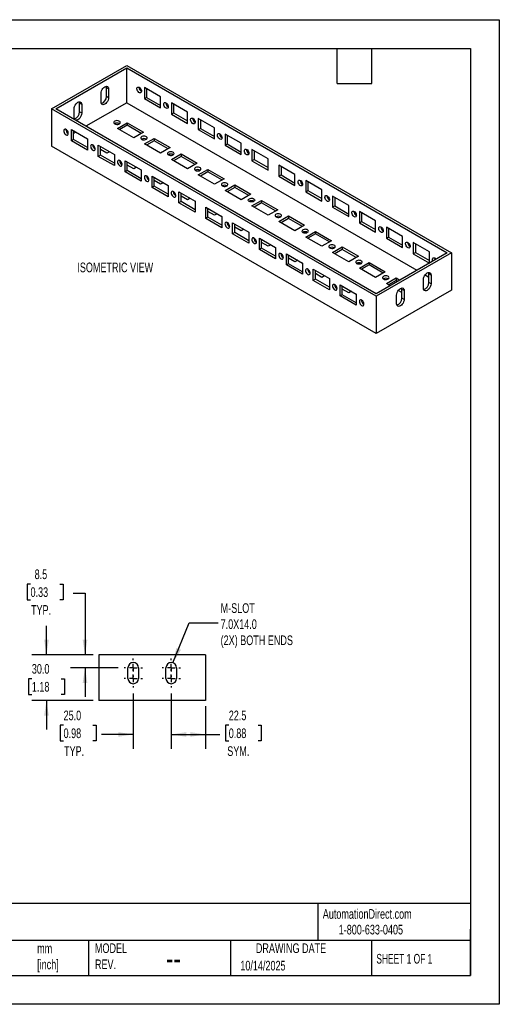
# Model space of a CAD drawing. Header units: millimetres. Extents: x 0 to 838, y 0 to 648.
# Tile 2 of 2: x 523 to 838, y 0 to 648. Entities that reach past the tile are written whole.
import ezdxf

# ---------------------------------------------------------------- set-up
doc = ezdxf.new("R2010")
doc.units = ezdxf.units.MM
doc.header["$LTSCALE"] = 3
doc.linetypes.add('CENTERX2', pattern=[20.32, 12.7, -2.54, 2.54, -2.54])
doc.layers.add('CENTER', color=40, linetype='CENTERX2')
doc.layers.add('DIMENSIONS', color=140, linetype='Continuous', lineweight=25)
doc.layers.add('TEXT', color=140, linetype='Continuous', lineweight=25)
doc.styles.add('SLDTEXTSTYLE0', font='TXT', dxfattribs={"width": 0.7})
doc.styles.add('SLDTEXTSTYLE1', font='TXT', dxfattribs={"width": 0.65})
doc.dimstyles.new('SLDDIMSTYLE1', dxfattribs={"dimtxt": 6.474023, "dimasz": 9.906, "dimexe": 0, "dimexo": 0.0625, "dimgap": 1.618506, "dimtad": 0, "dimtih": 1, "dimtoh": 1, "dimdec": 1, "dimrnd": 1e-09, "dimzin": 12, "dimdsep": 46, "dimtxsty": 'SLDTEXTSTYLE0', "dimsah": 1, "dimcen": 0.09, "dimadec": 0, "dimazin": 3, "dimtfac": 1, "dimtdec": 1, "dimtmove": 0, "dimatfit": 0, "dimfxl": 0, "dimfrac": 2, "dimtolj": 1, "dimtzin": 12, "dimarcsym": 0})
doc.dimstyles.new('SLDDIMSTYLE2', dxfattribs={"dimtxt": 6.474023, "dimasz": 9.906, "dimexe": 0, "dimexo": 0.0625, "dimgap": 1.618506, "dimtad": 0, "dimtih": 1, "dimtoh": 1, "dimdec": 1, "dimrnd": 1e-09, "dimzin": 4, "dimdsep": 46, "dimtxsty": 'SLDTEXTSTYLE0', "dimsah": 1, "dimcen": 0.09, "dimadec": 0, "dimazin": 1, "dimtfac": 1, "dimtdec": 1, "dimtmove": 0, "dimatfit": 0, "dimfxl": 0, "dimfrac": 2, "dimtolj": 1, "dimtzin": 12, "dimarcsym": 0})
doc.dimstyles.new('SLDDIMSTYLE3', dxfattribs={"dimtxt": 0.18, "dimasz": 9.906, "dimexe": 0, "dimexo": 0.0625, "dimgap": 0, "dimtad": 0, "dimtih": 1, "dimtoh": 1, "dimdec": 0, "dimrnd": 1e-09, "dimzin": 0, "dimdsep": 46, "dimtxsty": 'Standard', "dimsah": 1, "dimcen": 0.09, "dimadec": 0, "dimazin": 0, "dimtfac": 9.906, "dimtdec": 0, "dimtofl": 0, "dimtmove": 0, "dimatfit": 3, "dimfxl": 0, "dimfrac": 2, "dimtolj": 1, "dimtzin": 0, "dimarcsym": 0})
doc.dimstyles.new('SLDDIMSTYLE4', dxfattribs={"dimtxt": 6.474023, "dimasz": 9.906, "dimexe": 0, "dimexo": 0.0625, "dimgap": 1.618506, "dimtad": 0, "dimtih": 1, "dimtoh": 1, "dimdec": 1, "dimrnd": 1e-09, "dimzin": 12, "dimdsep": 46, "dimtxsty": 'SLDTEXTSTYLE0', "dimsah": 1, "dimcen": 0.09, "dimadec": 0, "dimazin": 3, "dimtfac": 1, "dimtdec": 1, "dimtofl": 0, "dimtmove": 0, "dimatfit": 3, "dimfxl": 0, "dimfrac": 2, "dimtolj": 1, "dimtzin": 12, "dimarcsym": 0})

# ---------------------------------------------------------------- blocks, each defined once
blk = doc.blocks.new('_D_7')
at = {"layer": 'DIMENSIONS'}
for p, q in [((622.4, 204.54), (622.4, 168)), ((644.86, 196.08), (644.86, 168)), ((660.23, 183.58), (658.06, 183.58)), ((658.06, 183.58), (658.06, 173.29)), ((679.47, 183.58), (681.64, 183.58)), ((681.64, 183.58), (681.64, 173.29)), ((622.4, 177.52), (644.86, 177.52)), ((644.86, 177.52), (654.43, 177.52)), ((658.06, 173.29), (660.23, 173.29)), ((681.64, 173.29), (679.47, 173.29))]:
    blk.add_line(p, q, dxfattribs=at)
for points in [[(622.4, 177.52), (632.31, 176), (632.31, 179.05)], [(644.86, 177.52), (634.95, 179.05), (634.95, 176)]]:
    blk.add_solid(points, dxfattribs=at)
at = {"layer": 'DIMENSIONS', "char_height": 6.35, "attachment_point": 1, "style": 'SLDTEXTSTYLE0'}
for s, insert in [('22.5', (660.23, 193.22)), ('0.88', (660.23, 181.48)), ('SYM.', (659.24, 169.74))]:
    blk.add_mtext(s, dxfattribs=dict(at, insert=insert))
blk = doc.blocks.new('_D_8')
at = {"layer": 'DIMENSIONS'}
for p, q in [((597.4, 204.54), (597.4, 168)), ((622.4, 204.54), (622.4, 168)), ((551.57, 183.58), (549.4, 183.58)), ((549.4, 183.58), (549.4, 173.29)), ((570.81, 183.58), (572.98, 183.58)), ((572.98, 183.58), (572.98, 173.29)), ((597.4, 177.52), (576.61, 177.52)), ((622.4, 177.52), (641.45, 177.52)), ((549.4, 173.29), (551.57, 173.29)), ((572.98, 173.29), (570.81, 173.29))]:
    blk.add_line(p, q, dxfattribs=at)
for points in [[(597.4, 177.52), (587.5, 179.05), (587.5, 176)], [(622.4, 177.52), (632.31, 176), (632.31, 179.05)]]:
    blk.add_solid(points, dxfattribs=at)
at = {"layer": 'DIMENSIONS', "char_height": 6.35, "attachment_point": 1, "style": 'SLDTEXTSTYLE0'}
for s, insert in [('25.0', (551.57, 193.22)), ('0.98', (551.57, 181.48)), ('TYP.', (551.88, 169.74))]:
    blk.add_mtext(s, dxfattribs=dict(at, insert=insert))
blk = doc.blocks.new('_D_9')
at = {"layer": 'DIMENSIONS'}
for p, q in [((529.83, 276.44), (527.66, 276.44)), ((527.66, 276.44), (527.66, 266.15)), ((549.07, 276.44), (551.25, 276.44)), ((551.25, 276.44), (551.25, 266.15)), ((527.66, 266.15), (529.83, 266.15)), ((551.25, 266.15), (549.07, 266.15)), ((557.77, 270.38), (565.68, 270.38)), ((565.68, 270.38), (565.68, 229.89)), ((571.05, 229.89), (556.15, 229.89)), ((587.55, 221.39), (556.15, 221.39)), ((565.68, 221.39), (565.68, 202.34))]:
    blk.add_line(p, q, dxfattribs=at)
for points in [[(565.68, 229.89), (567.2, 239.79), (564.15, 239.79)], [(565.68, 221.39), (564.15, 211.48), (567.2, 211.48)]]:
    blk.add_solid(points, dxfattribs=at)
at = {"layer": 'DIMENSIONS', "char_height": 6.35, "attachment_point": 1, "style": 'SLDTEXTSTYLE0'}
for s, insert in [('8.5', (532.53, 286.07)), ('0.33', (529.83, 274.33)), ('TYP.', (530.15, 262.59))]:
    blk.add_mtext(s, dxfattribs=dict(at, insert=insert))
blk = doc.blocks.new('_D_10')
at = {"layer": 'DIMENSIONS'}
for p, q in [((540.31, 229.89), (540.31, 248.94)), ((571.05, 229.89), (530.78, 229.89)), ((530.69, 214.19), (528.51, 214.19)), ((528.51, 214.19), (528.51, 203.9)), ((549.93, 214.19), (552.1, 214.19)), ((552.1, 214.19), (552.1, 203.9)), ((528.51, 203.9), (530.69, 203.9)), ((552.1, 203.9), (549.93, 203.9)), ((571.05, 199.89), (530.78, 199.89)), ((540.31, 199.89), (540.31, 180.84))]:
    blk.add_line(p, q, dxfattribs=at)
for points in [[(540.31, 229.89), (541.83, 239.79), (538.78, 239.79)], [(540.31, 199.89), (538.78, 189.98), (541.83, 189.98)]]:
    blk.add_solid(points, dxfattribs=at)
at = {"layer": 'DIMENSIONS', "char_height": 6.35, "attachment_point": 1, "style": 'SLDTEXTSTYLE0'}
for s, insert in [('30.0', (530.69, 223.83)), ('1.18', (530.69, 212.09))]:
    blk.add_mtext(s, dxfattribs=dict(at, insert=insert))
blk = doc.blocks.new('SW_CENTERMARKSYMBOL_11')
at = {"layer": 'CENTER', "color": 0}
for p, q in [((-5.08, 0), (-6.04, 0)), ((0, 0), (-2.54, 0)), ((0, 5.08), (0, 6.04)), ((0, 0), (0, 2.54)), ((0, 0), (0, -2.54)), ((0, 0), (2.54, 0)), ((5.08, 0), (6.04, 0)), ((0, -5.08), (0, -6.04))]:
    blk.add_line(p, q, dxfattribs=at)
blk = doc.blocks.new('SW_CENTERMARKSYMBOL_12')
at = {"layer": 'CENTER', "color": 0}
for p, q in [((-5.08, 0), (-6.04, 0)), ((0, 0), (-2.54, 0)), ((0, 5.08), (0, 6.04)), ((0, 0), (0, 2.54)), ((0, 0), (0, -2.54)), ((0, 0), (2.54, 0)), ((5.08, 0), (6.04, 0)), ((0, -5.08), (0, -6.04))]:
    blk.add_line(p, q, dxfattribs=at)
blk = doc.blocks.new('SW_CENTERMARKSYMBOL_13')
at = {"layer": 'CENTER', "color": 0}
for p, q in [((-5.08, 0), (-6.04, 0)), ((0, 0), (-2.54, 0)), ((0, 5.08), (0, 6.04)), ((0, 0), (0, 2.54)), ((0, 0), (0, -2.54)), ((0, 0), (2.54, 0)), ((5.08, 0), (6.04, 0)), ((0, -5.08), (0, -6.04))]:
    blk.add_line(p, q, dxfattribs=at)
blk = doc.blocks.new('SW_CENTERMARKSYMBOL_14')
at = {"layer": 'CENTER', "color": 0}
for p, q in [((-5.08, 0), (-6.04, 0)), ((0, 0), (-2.54, 0)), ((0, 5.08), (0, 6.04)), ((0, 0), (0, 2.54)), ((0, 0), (0, -2.54)), ((0, 0), (2.54, 0)), ((5.08, 0), (6.04, 0)), ((0, -5.08), (0, -6.04))]:
    blk.add_line(p, q, dxfattribs=at)

msp = doc.modelspace()

# ---------------------------------------------------------------- linework, layer by layer
at = {"color": 7, "linetype": 'Continuous'}
for p, q in [((0.01, 647.71), (838.21, 647.71)), ((838.21, 647.71), (838.21, 0.01)), ((838.21, 0.01), (0.01, 0.01))]:
    msp.add_line(p, q, dxfattribs=at)
for p, q in [((543.63, 589.04), (593.13, 617.62)), ((546.46, 589.04), (593.13, 615.99)), ((593.13, 617.62), (806.68, 494.34)), ((593.13, 615.99), (803.85, 494.34)), ((593.13, 593.12), (593.13, 615.99)), ((581.14, 602.12), (579.73, 602.94)), ((579.73, 597.22), (579.73, 602.94)), ((615.41, 597), (604.8, 603.13)), ((604.8, 603.13), (604.8, 595.78)), ((576.19, 593.55), (576.19, 599.27)), ((581.14, 596.41), (579.73, 597.22)), ((581.14, 602.12), (581.14, 596.41)), ((604.8, 595.78), (606.21, 596.59)), ((606.21, 602.31), (606.21, 596.59)), ((606.21, 596.59), (615.41, 591.29)), ((615.41, 589.65), (615.41, 597)), ((563.47, 591.92), (562.05, 592.74)), ((562.05, 587.02), (562.05, 592.74)), ((563.47, 591.92), (563.47, 586.2)), ((593.13, 593.12), (566.27, 577.61)), ((593.13, 593.12), (784.05, 482.91)), ((604.8, 595.78), (615.41, 589.65)), ((633.08, 586.8), (622.48, 592.92)), ((622.48, 592.92), (622.48, 585.57)), ((623.89, 592.1), (623.89, 586.39)), ((757.18, 465.77), (543.63, 589.04)), ((543.63, 589.04), (543.63, 564.55)), ((757.18, 467.4), (546.46, 589.04)), ((558.52, 583.35), (558.52, 589.06)), ((563.47, 586.2), (562.05, 587.02)), ((622.48, 585.57), (623.89, 586.39)), ((622.48, 585.57), (633.08, 579.45)), ((623.89, 586.39), (633.08, 581.08)), ((633.08, 579.45), (633.08, 586.8)), ((587.12, 576.18), (593.49, 579.86)), ((593.49, 578.22), (588.54, 575.37)), ((593.49, 579.86), (604.09, 573.73)), ((593.49, 579.86), (593.49, 578.22)), ((602.68, 572.92), (593.49, 578.22)), ((650.76, 576.59), (640.15, 582.72)), ((640.15, 582.72), (640.15, 575.37)), ((641.57, 581.9), (641.57, 576.18)), ((650.76, 569.24), (650.76, 576.59)), ((554.59, 572.82), (554.68, 572.77)), ((556.72, 568.02), (556.72, 575.37)), ((556.72, 575.37), (567.32, 569.25)), ((558.13, 568.84), (558.13, 574.55)), ((559.55, 573.73), (558.13, 572.92)), ((597.73, 570.06), (587.12, 576.18)), ((604.09, 573.73), (597.73, 570.06)), ((640.15, 575.37), (641.57, 576.18)), ((640.15, 575.37), (650.76, 569.24)), ((641.57, 576.18), (650.76, 570.88)), ((668.44, 566.39), (657.83, 572.51)), ((657.83, 572.51), (657.83, 565.16)), ((659.25, 571.69), (659.25, 565.98)), ((757.18, 441.27), (543.63, 564.55)), ((558.13, 568.84), (556.72, 568.02)), ((567.32, 561.9), (556.72, 568.02)), ((567.32, 563.53), (558.13, 568.84)), ((567.32, 569.25), (567.32, 561.9)), ((571.37, 564.86), (570.77, 565.21)), ((570.95, 565.21), (570.86, 565.16)), ((574.39, 557.81), (574.39, 565.16)), ((574.39, 565.16), (585, 559.04)), ((575.81, 558.63), (575.81, 564.35)), ((604.8, 565.98), (611.16, 569.65)), ((615.41, 559.85), (604.8, 565.98)), ((611.16, 568.02), (606.21, 565.16)), ((611.16, 569.65), (621.77, 563.53)), ((611.16, 569.65), (611.16, 568.02)), ((620.36, 562.71), (611.16, 568.02)), ((621.77, 563.53), (615.41, 559.85)), ((657.83, 565.16), (659.25, 565.98)), ((657.83, 565.16), (668.44, 559.04)), ((659.25, 565.98), (668.44, 560.67)), ((668.44, 559.04), (668.44, 566.39)), ((572.27, 562.61), (572.36, 562.56)), ((575.81, 558.63), (574.39, 557.81)), ((585, 551.69), (574.39, 557.81)), ((580.05, 559.85), (575.81, 562.3)), ((585, 553.32), (575.81, 558.63)), ((581.82, 560.88), (580.05, 559.85)), ((585, 559.04), (585, 551.69)), ((622.48, 555.77), (628.84, 559.45)), ((628.84, 557.81), (623.89, 554.96)), ((628.84, 559.45), (639.45, 553.32)), ((628.84, 559.45), (628.84, 557.81)), ((638.03, 552.51), (628.84, 557.81)), ((686.12, 556.18), (675.51, 562.31)), ((675.51, 562.31), (675.51, 554.96)), ((676.92, 561.49), (676.92, 555.77)), ((589.05, 554.66), (588.45, 555.01)), ((588.62, 555.01), (588.54, 554.96)), ((589.95, 552.41), (590.04, 552.36)), ((592.07, 547.61), (592.07, 554.96)), ((592.07, 554.96), (602.68, 548.84)), ((593.49, 548.43), (593.49, 554.14)), ((597.73, 549.65), (593.49, 552.1)), ((599.5, 550.67), (597.73, 549.65)), ((633.08, 549.65), (622.48, 555.77)), ((639.45, 553.32), (633.08, 549.65)), ((675.51, 554.96), (676.92, 555.77)), ((675.51, 554.96), (686.12, 548.83)), ((676.92, 555.77), (686.12, 550.47)), ((686.12, 548.83), (686.12, 556.18)), ((703.79, 545.98), (693.19, 552.1)), ((693.19, 552.1), (693.19, 544.75)), ((694.6, 551.28), (694.6, 545.57)), ((593.49, 548.43), (592.07, 547.61)), ((602.68, 541.49), (592.07, 547.61)), ((602.68, 543.12), (593.49, 548.43)), ((602.68, 548.84), (602.68, 541.49)), ((606.73, 544.45), (606.13, 544.8)), ((606.3, 544.8), (606.21, 544.75)), ((609.75, 537.4), (609.75, 544.75)), ((609.75, 544.75), (620.36, 538.63)), ((640.15, 545.57), (646.52, 549.24)), ((650.76, 539.44), (640.15, 545.57)), ((646.52, 547.61), (641.57, 544.75)), ((646.52, 549.24), (657.13, 543.12)), ((646.52, 549.24), (646.52, 547.61)), ((655.71, 542.3), (646.52, 547.61)), ((693.19, 544.75), (694.6, 545.57)), ((693.19, 544.75), (703.79, 538.63)), ((694.6, 545.57), (703.79, 540.26)), ((703.79, 538.63), (703.79, 545.98)), ((607.63, 542.2), (607.71, 542.15)), ((611.16, 538.22), (609.75, 537.4)), ((611.16, 538.22), (611.16, 543.94)), ((615.41, 539.44), (611.16, 541.89)), ((620.36, 532.91), (611.16, 538.22)), ((617.18, 540.47), (615.41, 539.44)), ((620.36, 538.63), (620.36, 531.28)), ((657.13, 543.12), (650.76, 539.44)), ((657.83, 535.36), (664.2, 539.04)), ((664.2, 539.04), (674.8, 532.91)), ((664.2, 539.04), (664.2, 537.4)), ((721.47, 535.77), (710.87, 541.9)), ((710.87, 541.9), (710.87, 534.55)), ((712.28, 541.08), (712.28, 535.36)), ((620.36, 531.28), (609.75, 537.4)), ((624.4, 534.25), (623.8, 534.6)), ((623.98, 534.6), (623.89, 534.55)), ((625.31, 532), (625.39, 531.95)), ((627.43, 527.2), (627.43, 534.55)), ((627.43, 534.55), (638.03, 528.42)), ((628.84, 528.02), (628.84, 533.73)), ((633.08, 529.24), (628.84, 531.69)), ((668.44, 529.24), (657.83, 535.36)), ((664.2, 537.4), (659.25, 534.55)), ((673.39, 532.1), (664.2, 537.4)), ((674.8, 532.91), (668.44, 529.24)), ((710.87, 534.55), (712.28, 535.36)), ((710.87, 534.55), (721.47, 528.42)), ((712.28, 535.36), (721.47, 530.06)), ((721.47, 528.42), (721.47, 535.77)), ((739.15, 525.57), (728.54, 531.69)), ((728.54, 531.69), (728.54, 524.34)), ((628.84, 528.02), (627.43, 527.2)), ((638.03, 521.08), (627.43, 527.2)), ((638.03, 522.71), (628.84, 528.02)), ((634.85, 530.26), (633.08, 529.24)), ((638.03, 528.42), (638.03, 521.08)), ((675.51, 525.16), (681.87, 528.83)), ((686.12, 519.03), (675.51, 525.16)), ((681.87, 527.2), (676.92, 524.34)), ((681.87, 528.83), (692.48, 522.71)), ((681.87, 528.83), (681.87, 527.2)), ((691.07, 521.89), (681.87, 527.2)), ((728.54, 524.34), (729.96, 525.16)), ((729.96, 530.87), (729.96, 525.16)), ((729.96, 525.16), (739.15, 519.85)), ((739.15, 518.22), (739.15, 525.57)), ((645.1, 524.34), (655.71, 518.22)), ((645.1, 516.99), (645.1, 524.34)), ((646.52, 517.81), (646.52, 523.53)), ((650.76, 519.03), (646.52, 521.48)), ((652.53, 520.06), (650.76, 519.03)), ((655.71, 518.22), (655.71, 510.87)), ((692.48, 522.71), (686.12, 519.03)), ((693.19, 514.95), (699.55, 518.63)), ((699.55, 518.63), (710.16, 512.5)), ((699.55, 518.63), (699.55, 516.99)), ((728.54, 524.34), (739.15, 518.22)), ((756.83, 515.36), (746.22, 521.49)), ((746.22, 521.49), (746.22, 514.14)), ((747.63, 520.67), (747.63, 514.95)), ((646.52, 517.81), (645.1, 516.99)), ((655.71, 510.87), (645.1, 516.99)), ((655.71, 512.5), (646.52, 517.81)), ((659.76, 513.84), (659.16, 514.19)), ((659.33, 514.19), (659.25, 514.13)), ((662.78, 514.14), (673.39, 508.01)), ((662.78, 506.79), (662.78, 514.14)), ((664.2, 507.61), (664.2, 513.32)), ((703.79, 508.83), (693.19, 514.95)), ((699.55, 516.99), (694.6, 514.13)), ((708.74, 511.69), (699.55, 516.99)), ((710.16, 512.5), (703.79, 508.83)), ((746.22, 514.14), (747.63, 514.95)), ((746.22, 514.14), (756.83, 508.01)), ((747.63, 514.95), (756.83, 509.65)), ((756.83, 508.01), (756.83, 515.36)), ((660.66, 511.59), (660.75, 511.54)), ((664.2, 507.61), (662.78, 506.79)), ((673.39, 500.67), (662.78, 506.79)), ((668.44, 508.83), (664.2, 511.28)), ((673.39, 502.3), (664.2, 507.61)), ((670.21, 509.85), (668.44, 508.83)), ((673.39, 508.01), (673.39, 500.67)), ((710.87, 504.75), (717.23, 508.42)), ((717.23, 506.79), (712.28, 503.93)), ((717.23, 508.42), (727.84, 502.3)), ((717.23, 508.42), (717.23, 506.79)), ((726.42, 501.48), (717.23, 506.79)), ((774.5, 505.16), (763.9, 511.28)), ((763.9, 511.28), (763.9, 503.93)), ((765.31, 510.46), (765.31, 504.75)), ((677.44, 503.63), (676.84, 503.98)), ((677.01, 503.98), (676.92, 503.93)), ((678.34, 501.38), (678.42, 501.33)), ((680.46, 503.93), (691.07, 497.81)), ((680.46, 496.58), (680.46, 503.93)), ((681.87, 497.4), (681.87, 503.12)), ((686.12, 498.62), (681.87, 501.07)), ((687.89, 499.65), (686.12, 498.62)), ((721.47, 498.62), (710.87, 504.75)), ((727.84, 502.3), (721.47, 498.62)), ((763.9, 503.93), (765.31, 504.75)), ((763.9, 503.93), (774.5, 497.81)), ((765.31, 504.75), (774.5, 499.44)), ((774.5, 497.81), (774.5, 505.16)), ((792.18, 494.95), (781.58, 501.08)), ((781.58, 501.08), (781.58, 493.73)), ((782.99, 500.26), (782.99, 494.54)), ((681.87, 497.4), (680.46, 496.58)), ((691.07, 490.46), (680.46, 496.58)), ((691.07, 492.09), (681.87, 497.4)), ((691.07, 497.81), (691.07, 490.46)), ((695.12, 493.43), (694.51, 493.78)), ((694.69, 493.78), (694.6, 493.72)), ((698.14, 493.73), (708.74, 487.6)), ((698.14, 486.38), (698.14, 493.73)), ((699.55, 487.2), (699.55, 492.91)), ((728.54, 494.54), (734.91, 498.22)), ((739.15, 488.42), (728.54, 494.54)), ((734.91, 496.58), (729.96, 493.72)), ((734.91, 498.22), (745.51, 492.09)), ((734.91, 498.22), (734.91, 496.58)), ((744.1, 491.28), (734.91, 496.58)), ((806.68, 494.34), (757.18, 465.77)), ((803.85, 494.34), (757.18, 467.4)), ((781.58, 493.73), (782.99, 494.54)), ((781.58, 493.73), (792.18, 487.6)), ((782.99, 494.54), (792.18, 489.24)), ((792.18, 487.61), (792.18, 494.95)), ((806.68, 494.34), (806.68, 469.84)), ((696.02, 491.18), (696.1, 491.13)), ((699.55, 487.2), (698.14, 486.38)), ((708.74, 480.26), (698.14, 486.38)), ((703.79, 488.42), (699.55, 490.87)), ((708.74, 481.89), (699.55, 487.2)), ((705.56, 489.44), (703.79, 488.42)), ((708.74, 487.6), (708.74, 480.26)), ((745.51, 492.09), (739.15, 488.42)), ((746.22, 484.34), (752.58, 488.01)), ((752.58, 486.38), (747.64, 483.52)), ((752.58, 488.01), (763.19, 481.89)), ((752.58, 488.01), (752.58, 486.38)), ((761.78, 481.07), (752.58, 486.38)), ((712.79, 483.22), (712.19, 483.57)), ((712.37, 483.57), (712.28, 483.52)), ((713.69, 480.97), (713.78, 480.92)), ((715.82, 483.52), (726.42, 477.4)), ((715.82, 476.17), (715.82, 483.52)), ((717.23, 476.99), (717.23, 482.71)), ((721.47, 478.21), (717.23, 480.66)), ((756.83, 478.21), (746.22, 484.34)), ((763.19, 481.89), (756.83, 478.21)), ((789.42, 479.81), (791.86, 478.4)), ((793.28, 479.66), (791.86, 480.48)), ((791.86, 474.76), (791.86, 480.48)), ((793.28, 479.66), (793.28, 473.95)), ((717.23, 476.99), (715.82, 476.17)), ((726.42, 470.05), (715.82, 476.17)), ((726.42, 471.68), (717.23, 476.99)), ((723.24, 479.24), (721.47, 478.21)), ((726.42, 477.4), (726.42, 470.05)), ((730.47, 473.02), (729.87, 473.37)), ((730.05, 473.37), (729.96, 473.31)), ((733.49, 473.32), (744.1, 467.19)), ((733.49, 465.97), (733.49, 473.32)), ((763.9, 474.13), (770.26, 477.8)), ((766.37, 472.7), (763.9, 474.13)), ((770.26, 476.17), (765.31, 473.31)), ((770.26, 477.8), (772.73, 476.38)), ((770.26, 477.8), (770.26, 476.17)), ((771.32, 475.56), (770.26, 476.17)), ((788.33, 471.09), (788.33, 476.81)), ((793.28, 473.95), (791.86, 474.76)), ((731.37, 470.77), (731.46, 470.72)), ((734.91, 466.78), (733.49, 465.97)), ((734.91, 466.78), (734.91, 472.5)), ((739.15, 468.01), (734.91, 470.46)), ((744.1, 461.48), (734.91, 466.78)), ((740.92, 469.03), (739.15, 468.01)), ((744.1, 467.19), (744.1, 459.85)), ((806.68, 469.84), (757.18, 441.27)), ((770.65, 460.88), (770.65, 466.6)), ((774.18, 468.19), (771.74, 469.6)), ((775.6, 469.46), (774.18, 470.27)), ((774.18, 464.56), (774.18, 470.27)), ((775.6, 469.46), (775.6, 463.74)), ((744.1, 459.85), (733.49, 465.97)), ((748.15, 462.81), (747.55, 463.16)), ((747.72, 463.16), (747.64, 463.11)), ((749.05, 460.56), (749.14, 460.51)), ((757.18, 465.77), (757.18, 441.27)), ((775.6, 463.74), (774.18, 464.56)), ((574.86, 229.89), (574.86, 199.89)), ((644.86, 229.89), (574.86, 229.89)), ((644.86, 229.89), (644.86, 199.89)), ((593.9, 214.39), (593.9, 221.39)), ((600.9, 221.39), (600.9, 214.39)), ((618.9, 214.39), (618.9, 221.39)), ((625.9, 221.39), (625.9, 214.39)), ((644.86, 199.89), (574.86, 199.89))]:
    msp.add_line(p, q)
at = {"flags": 128}
for points in [[(576.19, 599.27), (576.28, 600.06), (576.53, 600.89), (576.92, 601.71), (577.43, 602.46), (578.03, 603.09), (578.67, 603.55), (579.31, 603.83), (579.91, 603.88), (580.42, 603.73), (580.81, 603.36), (581.06, 602.82), (581.14, 602.12)], [(579.73, 602.94), (579.64, 603.63), (579.56, 603.88)], [(601.26, 603.23), (601.75, 602.85), (602.19, 602.33), (602.52, 601.72), (602.72, 601.08), (602.76, 600.49), (602.64, 600), (602.37, 599.68), (601.98, 599.55), (601.51, 599.64), (601.02, 599.92), (600.55, 600.38), (600.16, 600.96), (599.89, 601.59), (599.77, 602.21), (599.81, 602.76), (600.01, 603.17), (600.34, 603.39), (600.78, 603.42), (601.26, 603.23)], [(581.14, 596.41), (581.06, 595.62), (580.81, 594.79), (580.42, 593.97), (579.91, 593.22), (579.31, 592.59), (578.67, 592.12), (578.03, 591.85), (577.43, 591.79), (576.92, 591.95), (576.53, 592.31), (576.28, 592.86), (576.19, 593.55)], [(558.52, 589.06), (558.6, 589.85), (558.85, 590.68), (559.24, 591.5), (559.75, 592.25), (560.35, 592.88), (560.99, 593.35), (561.63, 593.62), (562.23, 593.68), (562.74, 593.52), (563.13, 593.16), (563.38, 592.61), (563.47, 591.92)], [(562.05, 592.74), (561.97, 593.43), (561.88, 593.67)], [(618.94, 593.02), (619.43, 592.65), (619.86, 592.12), (620.2, 591.51), (620.4, 590.87), (620.44, 590.28), (620.32, 589.8), (620.05, 589.47), (619.66, 589.35), (619.19, 589.43), (618.69, 589.72), (618.23, 590.17), (617.84, 590.75), (617.57, 591.39), (617.44, 592.01), (617.48, 592.55), (617.68, 592.96), (618.02, 593.19), (618.45, 593.21), (618.94, 593.02)], [(563.47, 586.2), (563.38, 585.42), (563.13, 584.58), (562.74, 583.76), (562.23, 583.01), (561.63, 582.38), (560.99, 581.92), (560.35, 581.64), (559.75, 581.59), (559.24, 581.74), (558.85, 582.11), (558.6, 582.65), (558.52, 583.35)], [(636.62, 582.82), (637.11, 582.44), (637.54, 581.92), (637.88, 581.31), (638.08, 580.67), (638.12, 580.07), (638, 579.59), (637.72, 579.27), (637.33, 579.14), (636.87, 579.23), (636.37, 579.51), (635.9, 579.97), (635.51, 580.55), (635.24, 581.18), (635.12, 581.8), (635.16, 582.35), (635.36, 582.76), (635.7, 582.98), (636.13, 583.01), (636.62, 582.82)], [(585.27, 579.19), (585.83, 578.96), (586.51, 578.84), (587.2, 578.86), (587.86, 579.01), (588.39, 579.27), (588.75, 579.61), (588.89, 580.01), (588.8, 580.41), (588.5, 580.77), (588, 581.06), (587.37, 581.24), (586.68, 581.29), (586, 581.2), (585.39, 581), (584.94, 580.69), (584.69, 580.31), (584.66, 579.91), (584.86, 579.52), (585.27, 579.19)], [(553.18, 572), (553.67, 571.81), (554.1, 571.83), (554.44, 572.06), (554.64, 572.47), (554.68, 573.01), (554.56, 573.64), (554.29, 574.27), (553.9, 574.85), (553.43, 575.3), (552.93, 575.59), (552.47, 575.67), (552.08, 575.55), (551.8, 575.23), (551.68, 574.74), (551.72, 574.15), (551.92, 573.51), (552.26, 572.9), (552.69, 572.38), (553.18, 572)], [(602.94, 568.99), (603.51, 568.75), (604.18, 568.64), (604.88, 568.65), (605.53, 568.8), (606.07, 569.06), (606.43, 569.41), (606.57, 569.8), (606.48, 570.21), (606.18, 570.57), (605.68, 570.85), (605.05, 571.03), (604.36, 571.08), (603.67, 571), (603.07, 570.79), (602.62, 570.48), (602.37, 570.11), (602.34, 569.7), (602.54, 569.32), (602.94, 568.99)], [(654.3, 572.61), (654.78, 572.24), (655.22, 571.71), (655.55, 571.1), (655.75, 570.46), (655.79, 569.87), (655.67, 569.39), (655.4, 569.06), (655.01, 568.94), (654.54, 569.02), (654.05, 569.31), (653.58, 569.76), (653.19, 570.34), (652.92, 570.97), (652.8, 571.6), (652.84, 572.14), (653.04, 572.55), (653.37, 572.78), (653.81, 572.8), (654.3, 572.61)], [(567.16, 569.34), (567.18, 569.32), (567.32, 569.17)], [(570.86, 561.79), (571.35, 561.61), (571.78, 561.63), (572.12, 561.85), (572.31, 562.26), (572.36, 562.81), (572.23, 563.43), (571.96, 564.07), (571.57, 564.64), (571.11, 565.1), (570.61, 565.38), (570.14, 565.47), (569.75, 565.34), (569.48, 565.02), (569.36, 564.54), (569.4, 563.94), (569.6, 563.31), (569.94, 562.69), (570.37, 562.17), (570.86, 561.79)], [(584.84, 559.13), (584.86, 559.11), (585, 558.97)], [(620.62, 558.78), (621.19, 558.55), (621.86, 558.43), (622.56, 558.45), (623.21, 558.6), (623.75, 558.86), (624.1, 559.2), (624.25, 559.6), (624.16, 560), (623.85, 560.36), (623.36, 560.65), (622.73, 560.83), (622.04, 560.88), (621.35, 560.79), (620.75, 560.59), (620.3, 560.28), (620.04, 559.9), (620.01, 559.5), (620.21, 559.11), (620.62, 558.78)], [(671.97, 562.41), (672.46, 562.03), (672.9, 561.51), (673.23, 560.9), (673.43, 560.26), (673.47, 559.66), (673.35, 559.18), (673.08, 558.86), (672.69, 558.73), (672.22, 558.82), (671.73, 559.1), (671.26, 559.56), (670.87, 560.14), (670.6, 560.77), (670.48, 561.39), (670.52, 561.94), (670.72, 562.35), (671.05, 562.57), (671.49, 562.6), (671.97, 562.41)], [(588.54, 551.59), (589.02, 551.4), (589.46, 551.42), (589.79, 551.65), (589.99, 552.06), (590.03, 552.6), (589.91, 553.23), (589.64, 553.86), (589.25, 554.44), (588.78, 554.89), (588.29, 555.18), (587.82, 555.26), (587.43, 555.14), (587.16, 554.82), (587.04, 554.33), (587.08, 553.74), (587.28, 553.1), (587.61, 552.49), (588.05, 551.97), (588.54, 551.59)], [(638.3, 548.58), (638.87, 548.34), (639.54, 548.23), (640.24, 548.24), (640.89, 548.39), (641.42, 548.65), (641.78, 549), (641.92, 549.39), (641.84, 549.79), (641.53, 550.16), (641.04, 550.44), (640.41, 550.62), (639.71, 550.67), (639.03, 550.59), (638.43, 550.38), (637.98, 550.07), (637.72, 549.7), (637.69, 549.29), (637.89, 548.91), (638.3, 548.58)], [(602.52, 548.93), (602.54, 548.91), (602.68, 548.76)], [(606.21, 541.38), (606.7, 541.2), (607.14, 541.22), (607.47, 541.44), (607.67, 541.85), (607.71, 542.4), (607.59, 543.02), (607.32, 543.66), (606.93, 544.23), (606.46, 544.69), (605.97, 544.97), (605.5, 545.06), (605.11, 544.93), (604.84, 544.61), (604.72, 544.13), (604.76, 543.53), (604.96, 542.9), (605.29, 542.28), (605.73, 541.76), (606.21, 541.38)], [(620.2, 538.72), (620.21, 538.7), (620.36, 538.56)], [(655.98, 538.37), (656.55, 538.14), (657.22, 538.02), (657.91, 538.04), (658.57, 538.19), (659.1, 538.45), (659.46, 538.79), (659.6, 539.19), (659.52, 539.59), (659.21, 539.95), (658.71, 540.24), (658.09, 540.42), (657.39, 540.47), (656.71, 540.38), (656.11, 540.18), (655.65, 539.87), (655.4, 539.49), (655.37, 539.09), (655.57, 538.7), (655.98, 538.37)], [(707.33, 542), (707.82, 541.62), (708.25, 541.1), (708.59, 540.49), (708.79, 539.85), (708.83, 539.25), (708.71, 538.77), (708.44, 538.45), (708.04, 538.32), (707.58, 538.41), (707.08, 538.69), (706.61, 539.15), (706.22, 539.73), (705.95, 540.36), (705.83, 540.98), (705.87, 541.53), (706.07, 541.94), (706.41, 542.16), (706.84, 542.19), (707.33, 542)], [(623.89, 531.18), (624.38, 530.99), (624.81, 531.01), (625.15, 531.24), (625.35, 531.65), (625.39, 532.19), (625.27, 532.82), (625, 533.45), (624.61, 534.03), (624.14, 534.48), (623.64, 534.77), (623.18, 534.85), (622.79, 534.73), (622.52, 534.41), (622.39, 533.92), (622.43, 533.33), (622.63, 532.69), (622.97, 532.08), (623.4, 531.56), (623.89, 531.18)], [(725.01, 531.79), (725.5, 531.42), (725.93, 530.89), (726.27, 530.28), (726.46, 529.64), (726.5, 529.05), (726.38, 528.57), (726.11, 528.24), (725.72, 528.12), (725.25, 528.2), (724.76, 528.49), (724.29, 528.94), (723.9, 529.52), (723.63, 530.15), (723.51, 530.78), (723.55, 531.32), (723.75, 531.73), (724.08, 531.96), (724.52, 531.98), (725.01, 531.79)], [(637.88, 528.52), (637.89, 528.5), (638.03, 528.35)], [(673.65, 528.17), (673.25, 528.5), (673.05, 528.88), (673.08, 529.29), (673.33, 529.66), (673.78, 529.97), (674.38, 530.18), (675.07, 530.26), (675.76, 530.21), (676.39, 530.03), (676.89, 529.75), (677.19, 529.38), (677.28, 528.98), (677.14, 528.59), (676.78, 528.24), (676.24, 527.98), (675.59, 527.83), (674.89, 527.82), (674.22, 527.93), (673.65, 528.17)], [(655.71, 518.15), (655.57, 518.29), (655.55, 518.31)], [(691.33, 517.96), (691.9, 517.73), (692.57, 517.61), (693.27, 517.63), (693.92, 517.78), (694.46, 518.04), (694.81, 518.38), (694.96, 518.78), (694.87, 519.18), (694.56, 519.54), (694.07, 519.83), (693.44, 520.01), (692.75, 520.06), (692.06, 519.97), (691.46, 519.77), (691.01, 519.46), (690.75, 519.08), (690.73, 518.68), (690.93, 518.29), (691.33, 517.96)], [(742.69, 521.59), (743.17, 521.21), (743.61, 520.69), (743.94, 520.07), (744.14, 519.44), (744.18, 518.84), (744.06, 518.36), (743.79, 518.04), (743.4, 517.91), (742.93, 518), (742.44, 518.28), (741.97, 518.74), (741.58, 519.32), (741.31, 519.95), (741.19, 520.57), (741.23, 521.12), (741.43, 521.53), (741.76, 521.75), (742.2, 521.77), (742.69, 521.59)], [(659.25, 510.77), (659.73, 510.58), (660.17, 510.6), (660.5, 510.83), (660.7, 511.24), (660.74, 511.78), (660.62, 512.41), (660.35, 513.04), (659.96, 513.62), (659.49, 514.07), (659, 514.36), (658.53, 514.44), (658.14, 514.32), (657.87, 514), (657.75, 513.51), (657.79, 512.92), (657.99, 512.28), (658.32, 511.67), (658.76, 511.14), (659.25, 510.77)], [(673.23, 508.11), (673.25, 508.09), (673.39, 507.94)], [(709.01, 507.76), (709.58, 507.52), (710.25, 507.41), (710.95, 507.42), (711.6, 507.57), (712.13, 507.83), (712.49, 508.18), (712.63, 508.57), (712.55, 508.97), (712.24, 509.34), (711.75, 509.62), (711.12, 509.8), (710.42, 509.85), (709.74, 509.77), (709.14, 509.56), (708.69, 509.25), (708.43, 508.88), (708.4, 508.47), (708.6, 508.09), (709.01, 507.76)], [(760.36, 511.38), (760.85, 511.01), (761.29, 510.48), (761.62, 509.87), (761.82, 509.23), (761.86, 508.64), (761.74, 508.16), (761.47, 507.83), (761.08, 507.71), (760.61, 507.79), (760.12, 508.08), (759.65, 508.53), (759.26, 509.11), (758.99, 509.74), (758.87, 510.37), (758.91, 510.91), (759.1, 511.32), (759.44, 511.55), (759.87, 511.57), (760.36, 511.38)], [(676.92, 500.56), (677.41, 500.38), (677.85, 500.4), (678.18, 500.62), (678.38, 501.03), (678.42, 501.58), (678.3, 502.2), (678.03, 502.84), (677.64, 503.41), (677.17, 503.87), (676.68, 504.15), (676.21, 504.24), (675.82, 504.11), (675.55, 503.79), (675.43, 503.31), (675.47, 502.71), (675.67, 502.08), (676, 501.46), (676.44, 500.94), (676.92, 500.56)], [(726.69, 497.55), (727.26, 497.32), (727.93, 497.2), (728.63, 497.22), (729.28, 497.37), (729.81, 497.63), (730.17, 497.97), (730.31, 498.37), (730.23, 498.77), (729.92, 499.13), (729.42, 499.42), (728.8, 499.6), (728.1, 499.64), (727.42, 499.56), (726.82, 499.36), (726.36, 499.05), (726.11, 498.67), (726.08, 498.27), (726.28, 497.88), (726.69, 497.55)], [(778.04, 501.18), (778.53, 500.8), (778.96, 500.28), (779.3, 499.66), (779.5, 499.03), (779.54, 498.43), (779.42, 497.95), (779.15, 497.63), (778.76, 497.5), (778.29, 497.59), (777.79, 497.87), (777.33, 498.33), (776.94, 498.9), (776.66, 499.54), (776.54, 500.16), (776.58, 500.71), (776.78, 501.12), (777.12, 501.34), (777.55, 501.36), (778.04, 501.18)], [(690.91, 497.9), (690.93, 497.88), (691.07, 497.74)], [(694.6, 490.36), (695.09, 490.17), (695.52, 490.19), (695.86, 490.42), (696.06, 490.83), (696.1, 491.37), (695.98, 492), (695.71, 492.63), (695.32, 493.21), (694.85, 493.66), (694.35, 493.95), (693.89, 494.03), (693.5, 493.91), (693.23, 493.59), (693.1, 493.1), (693.15, 492.51), (693.34, 491.87), (693.68, 491.26), (694.11, 490.73), (694.6, 490.36)], [(708.59, 487.7), (708.6, 487.68), (708.74, 487.53)], [(744.36, 487.35), (744.93, 487.11), (745.6, 487), (746.3, 487.01), (746.95, 487.16), (747.49, 487.42), (747.85, 487.77), (747.99, 488.16), (747.9, 488.56), (747.6, 488.93), (747.1, 489.21), (746.47, 489.39), (745.78, 489.44), (745.09, 489.36), (744.49, 489.15), (744.04, 488.84), (743.79, 488.47), (743.76, 488.06), (743.96, 487.68), (744.36, 487.35)], [(794.49, 488.94), (794.34, 489.33), (794.22, 489.96), (794.26, 490.5), (794.46, 490.91), (794.8, 491.14), (795.23, 491.16), (795.72, 490.97)], [(795.72, 490.97), (796.21, 490.6), (796.59, 490.15)], [(712.28, 480.15), (712.77, 479.97), (713.2, 479.99), (713.54, 480.21), (713.74, 480.62), (713.78, 481.17), (713.66, 481.79), (713.39, 482.43), (712.99, 483), (712.53, 483.46), (712.03, 483.74), (711.56, 483.83), (711.17, 483.7), (710.9, 483.38), (710.78, 482.9), (710.82, 482.3), (711.02, 481.67), (711.36, 481.05), (711.79, 480.53), (712.28, 480.15)], [(788.33, 476.81), (788.41, 477.59), (788.66, 478.43), (789.05, 479.24), (789.56, 480), (790.16, 480.63), (790.8, 481.09), (791.44, 481.36), (792.04, 481.42), (792.55, 481.27), (792.94, 480.9), (793.19, 480.35), (793.28, 479.66)], [(791.86, 480.48), (791.78, 481.17), (791.69, 481.42)], [(726.26, 477.49), (726.28, 477.47), (726.42, 477.33)], [(729.96, 469.95), (730.45, 469.76), (730.88, 469.78), (731.22, 470.01), (731.41, 470.42), (731.45, 470.96), (731.33, 471.59), (731.06, 472.22), (730.67, 472.8), (730.2, 473.25), (729.71, 473.54), (729.24, 473.62), (728.85, 473.5), (728.58, 473.18), (728.46, 472.69), (728.5, 472.1), (728.7, 471.46), (729.03, 470.85), (729.47, 470.32), (729.96, 469.95)], [(762.04, 477.14), (762.61, 476.91), (763.28, 476.79), (763.98, 476.81), (764.63, 476.96), (765.17, 477.22), (765.52, 477.56), (765.67, 477.96), (765.58, 478.36), (765.27, 478.72), (764.78, 479.01), (764.15, 479.18), (763.46, 479.23), (762.77, 479.15), (762.17, 478.95), (761.72, 478.64), (761.47, 478.26), (761.44, 477.86), (761.64, 477.47), (762.04, 477.14)], [(793.28, 473.95), (793.19, 473.16), (792.94, 472.33), (792.55, 471.51), (792.04, 470.76), (791.44, 470.13), (790.8, 469.66), (790.16, 469.39), (789.56, 469.33), (789.05, 469.49), (788.66, 469.85), (788.41, 470.4), (788.33, 471.09)], [(743.94, 467.29), (743.96, 467.27), (744.1, 467.12)], [(770.65, 466.6), (770.73, 467.39), (770.98, 468.22), (771.37, 469.04), (771.89, 469.79), (772.48, 470.42), (773.12, 470.89), (773.76, 471.16), (774.36, 471.22), (774.87, 471.06), (775.27, 470.7), (775.51, 470.15), (775.6, 469.46)], [(774.18, 470.27), (774.1, 470.97), (774.02, 471.21)], [(747.63, 459.74), (748.12, 459.56), (748.56, 459.58), (748.89, 459.8), (749.09, 460.21), (749.13, 460.76), (749.01, 461.38), (748.74, 462.02), (748.35, 462.59), (747.88, 463.05), (747.39, 463.33), (746.92, 463.42), (746.53, 463.29), (746.26, 462.97), (746.14, 462.49), (746.18, 461.89), (746.38, 461.26), (746.71, 460.64), (747.15, 460.12), (747.63, 459.74)], [(775.6, 463.74), (775.51, 462.95), (775.27, 462.12), (774.87, 461.3), (774.36, 460.55), (773.76, 459.92), (773.12, 459.46), (772.48, 459.18), (771.89, 459.12), (771.37, 459.28), (770.98, 459.65), (770.73, 460.19), (770.65, 460.88)]]:
    msp.add_lwpolyline(points, dxfattribs=at)
for centre, radius, start, end in [((604.3, 603.24), 3.12, 179.43597, 240.55865), ((574.9, 597.22), 4.83, 287.63466, 0.05161), ((621.97, 593.04), 3.12, 179.43597, 240.55865), ((557.22, 587.02), 4.83, 287.63466, 0.05161), ((586.77, 576.56), 3.11, 59.38432, 120.61568), ((639.65, 582.83), 3.12, 179.43597, 240.55865), ((556.3, 575.53), 3.21, 180.2387, 237.86301), ((657.33, 572.63), 3.12, 179.43597, 240.55865), ((573.98, 565.33), 3.21, 180.2387, 237.86301), ((604.45, 566.36), 3.11, 59.38432, 120.61568), ((622.12, 556.15), 3.11, 59.38432, 120.61568), ((675.01, 562.42), 3.12, 179.43597, 240.55865), ((591.66, 555.12), 3.21, 180.2387, 237.86301), ((609.33, 544.91), 3.21, 180.2387, 237.86301), ((639.8, 545.95), 3.11, 59.38432, 120.61568), ((657.48, 535.74), 3.11, 59.38432, 120.61568), ((710.36, 542.01), 3.12, 179.43597, 240.55865), ((627.01, 534.71), 3.21, 180.2387, 237.86301), ((728.04, 531.81), 3.12, 179.43597, 240.55865), ((675.16, 525.53), 3.12, 59.45164, 120.54836), ((692.83, 515.33), 3.12, 59.45164, 120.54836), ((745.72, 521.6), 3.12, 179.43597, 240.55865), ((662.37, 514.3), 3.21, 180.2387, 237.86301), ((710.51, 505.12), 3.12, 59.45164, 120.54836), ((763.4, 511.4), 3.12, 179.43597, 240.55865), ((680.04, 504.09), 3.21, 180.2387, 237.86301), ((781.07, 501.19), 3.12, 179.43597, 240.55865), ((697.72, 493.89), 3.21, 180.2387, 237.86301), ((728.19, 494.92), 3.12, 59.45164, 120.54836), ((745.87, 484.71), 3.12, 59.45164, 120.54836), ((798.4, 490.96), 2.76, 178.76203, 205.80895), ((715.4, 483.68), 3.21, 180.2387, 237.86301), ((733.08, 473.48), 3.21, 180.2387, 237.86301), ((763.54, 474.51), 3.12, 59.45164, 120.54836), ((787.03, 474.76), 4.83, 287.63466, 0.05161), ((750.75, 463.27), 3.21, 180.2387, 237.86301), ((769.35, 464.55), 4.83, 287.63466, 0.05161), ((597.4, 221.39), 3.5, 0, 180), ((622.4, 221.39), 3.5, 0, 180), ((597.4, 214.39), 3.5, 180, 0), ((622.4, 214.39), 3.5, 180, 360)]:
    msp.add_arc(centre, radius, start, end)
at = {"layer": 'TEXT'}
for p, q in [((19.05, 628.65), (819.15, 628.65)), ((731.52, 605.79), (731.52, 628.65)), ((754.38, 605.79), (754.38, 628.65)), ((819.15, 628.65), (819.15, 19.05)), ((731.52, 605.79), (754.38, 605.79)), ((819.15, 66.38), (19.05, 66.38)), ((718.73, 66.38), (718.73, 41.91)), ((819.15, 19.05), (819.15, 49.53)), ((819.15, 41.91), (19.05, 41.91)), ((567.9, 41.91), (567.9, 19.05)), ((661.4, 41.91), (661.4, 19.05)), ((754.05, 41.91), (754.05, 19.05)), ((19.05, 19.05), (819.15, 19.05))]:
    msp.add_line(p, q, dxfattribs=at)

# ---------------------------------------------------------------- block references
at = {"layer": 'CENTER'}
for name, p in [('SW_CENTERMARKSYMBOL_13', (597.4, 221.39)), ('SW_CENTERMARKSYMBOL_11', (622.4, 221.39)), ('SW_CENTERMARKSYMBOL_14', (597.4, 214.39)), ('SW_CENTERMARKSYMBOL_12', (622.4, 214.39))]:
    msp.add_blockref(name, p, dxfattribs=at)

# ---------------------------------------------------------------- texts
at = {"color": 179, "linetype": 'Continuous', "lineweight": 18, "char_height": 6.35, "attachment_point": 1, "style": 'SLDTEXTSTYLE0'}
for s, insert in [('AutomationDirect.com', (722.08, 62.63)), ('1-800-633-0405', (732.57, 52.31))]:
    msp.add_mtext(s, dxfattribs=dict(at, insert=insert))
at = {"layer": 'DIMENSIONS', "char_height": 6.35, "attachment_point": 1, "style": 'SLDTEXTSTYLE0'}
for s, insert in [('ISOMETRIC VIEW', (560.62, 487.94)), ('M-SLOT^J7.0X14.0^J(2X) BOTH ENDS', (654.89, 263.83))]:
    msp.add_mtext(s, dxfattribs=dict(at, insert=insert))
at = {"layer": 'TEXT'}
for s, insert, char_height, attachment_point, style in [('DCK407', (477.62, 60.07), 11.113, 1, 'SLDTEXTSTYLE0'), ('MODEL ^JREV.', (572.2, 40.09), 6.35, 1, 'SLDTEXTSTYLE0'), ('DRAWING DATE', (701.18, 40.09), 6.35, 2, 'SLDTEXTSTYLE0'), ('mm^J[inch]', (534.19, 39.99), 6.35, 1, 'SLDTEXTSTYLE0'), ('SHEET 1 OF 1', (757.32, 33.15), 6.35, 1, 'SLDTEXTSTYLE1'), ('--', (618.89, 38.2), 15.875, 1, 'SLDTEXTSTYLE0'), ('10/14/2025', (667.84, 28.61), 6.35, 1, 'SLDTEXTSTYLE0')]:
    msp.add_mtext(s, dxfattribs=dict(at, insert=insert, char_height=char_height, attachment_point=attachment_point, style=style))

# ---------------------------------------------------------------- dimensions: what is measured, and where the dimension line sits
at = {"layer": 'DIMENSIONS'}
dim = msp.add_linear_dim(base=(565.68, 221.39), p1=(574.86, 229.89), p2=(591.36, 221.39), angle=90, text='<>\\PTYP.', dimstyle='SLDDIMSTYLE1', dxfattribs=at)
dim.commit()
dim.dimension.update_dxf_attribs({"geometry": '_D_9', "text_midpoint": (565.68, 270.38), "dimtype": 160})
dim = msp.add_linear_dim(base=(540.31, 199.89), p1=(574.86, 229.89), p2=(574.86, 199.89), angle=90, dimstyle='SLDDIMSTYLE2', dxfattribs=at)
dim.commit()
dim.dimension.update_dxf_attribs({"geometry": '_D_10', "text_midpoint": (540.31, 214.19), "dimtype": 160})
for base, p2, text, dimstyle, picture, middle in [((597.4, 177.52), (597.4, 208.35), '<>\\PTYP.', 'SLDDIMSTYLE2', '_D_8', (561.19, 177.52)), ((644.86, 177.52), (644.86, 199.89), '<>\\PSYM.', 'SLDDIMSTYLE4', '_D_7', (669.85, 177.52))]:
    dim = msp.add_linear_dim(base=base, p1=(622.4, 208.35), p2=p2, text=text, dimstyle=dimstyle, dxfattribs=at)
    dim.commit()
    dim.dimension.update_dxf_attribs({"geometry": picture, "text_midpoint": middle, "dimtype": 160})

# ---------------------------------------------------------------- leaders
msp.add_leader([(623.54, 224.69), (634.29, 250.93), (653.34, 250.93)], dimstyle='SLDDIMSTYLE3', dxfattribs=at)

doc.saveas('drawing.dxf')
